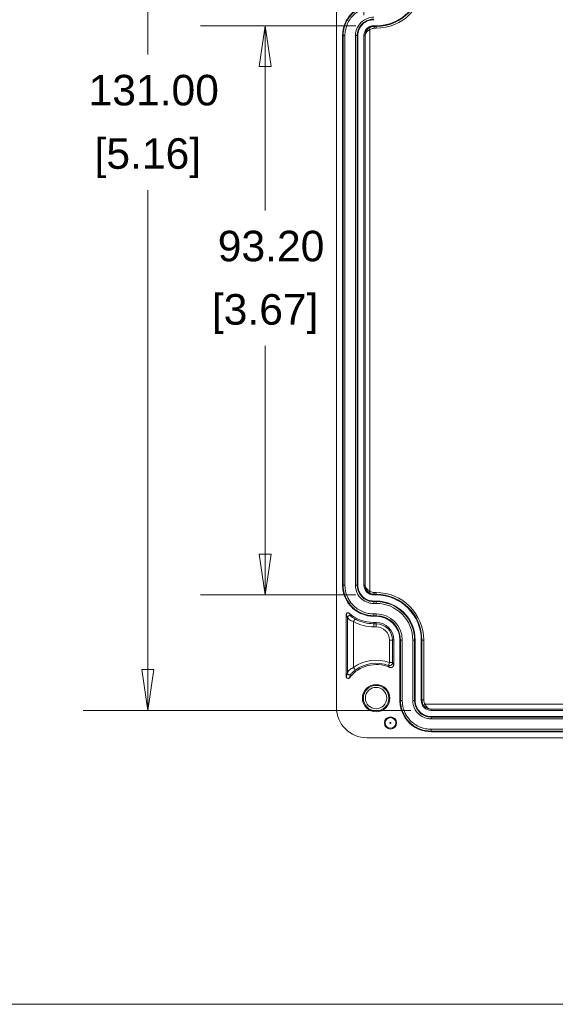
# Model space of a CAD drawing. Header units: millimetres. Extents: x 15 to 916, y 15 to 705.
# Tile 10 of 20: x 366 to 454, y 25 to 186. Entities that reach past the tile are written whole.
import ezdxf

# ---------------------------------------------------------------- set-up
doc = ezdxf.new("R2010")
doc.units = ezdxf.units.MM
doc.header["$LTSCALE"] = 3.333333
for name, color, linetype, lineweight in [('Dimension (ANSI)', 7, 'Continuous', 9), ('Sketch Geometry (ANSI)', 7, 'Continuous', 9), ('Visible (ANSI)', 7, 'Continuous', 9), ('Visible Narrow (ANSI)', 7, 'Continuous', 9)]:
    doc.layers.add(name, color=color, linetype=linetype, lineweight=lineweight)
doc.styles.add('Note Text (ANSI)', font='arial.ttf')
doc.dimstyles.new('Default - mm (ANSI)', dxfattribs={"dimscale": 3.333333, "dimtxt": 1.5, "dimasz": 2, "dimexe": 3.175, "dimexo": 1, "dimgap": 0.8, "dimtad": 0, "dimtih": 1, "dimtoh": 1, "dimrnd": 1e-08, "dimzin": 4, "dimdsep": 46, "dimtxsty": 'Note Text (ANSI)', "dimblk": 'Filled-1', "dimcen": 0.09, "dimdle": 10, "dimclrd": 256, "dimclre": 256, "dimclrt": 256, "dimadec": 1, "dimazin": 0, "dimtfac": 2.032, "dimtofl": 0, "dimtmove": 0, "dimatfit": 3, "dimfxl": 1, "dimtolj": 1, "dimtzin": 0, "dimlwd": -1, "dimlwe": -1, "dimarcsym": 0})

# ---------------------------------------------------------------- blocks, each defined once
blk = doc.blocks.new('Filled-1')
at = {"color": 0}
for p, q in [((0, 0), (-1, 0.15)), ((-1, 0.15), (-1, -0.15)), ((-1, 0), (0, 0)), ((-1, -0.15), (0, 0))]:
    blk.add_line(p, q, dxfattribs=at)
at = {"color": 0, "flags": 128}
blk.add_lwpolyline([(-1, -0.15), (0, 0), (-1, 0.15), (-1, -0.15)], dxfattribs=at)
at = {"color": 0}
blk.add_solid([(-1, -0.15), (0, 0), (-1, 0.15), (-1, -0.15)], dxfattribs=at)
blk = doc.blocks.new('*D27')
at = {"layer": 'Defpoints', "color": 0, "transparency": 16777216}
for p in [(433.14, 204.14), (386.73, 73.14), (433.14, 73.14)]:
    blk.add_point(p, dxfattribs=at)
at = {"layer": 'Dimension (ANSI)', "transparency": 16777216}
for p, q in [((429.81, 204.14), (376.15, 204.14)), ((386.73, 197.47), (386.73, 180.54)), ((386.73, 79.81), (386.73, 158.35)), ((429.81, 73.14), (376.15, 73.14))]:
    blk.add_line(p, q, dxfattribs=at)
at = {"layer": 'Dimension (ANSI)', "transparency": 16777216, "xscale": 6.666666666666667, "yscale": 6.666666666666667, "zscale": 6.666666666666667}
for p, rotation in [((386.73, 204.14), 90), ((386.73, 73.14), 270)]:
    blk.add_blockref('Filled-1', p, dxfattribs=dict(at, rotation=rotation))
at = {"layer": 'Dimension (ANSI)', "transparency": 16777216, "char_height": 5, "attachment_point": 5, "style": 'Note Text (ANSI)'}
for s, insert in [('\\A1; 131.00', (386.73, 174.67)), ('\\A1;[5.16]', (386.73, 163.57))]:
    blk.add_mtext(s, dxfattribs=dict(at, insert=insert))
blk = doc.blocks.new('*D28')
at = {"layer": 'Defpoints', "color": 0, "transparency": 16777216}
for p in [(424.14, 185.24), (405.96, 92.04), (424.14, 92.04)]:
    blk.add_point(p, dxfattribs=at)
at = {"layer": 'Dimension (ANSI)', "transparency": 16777216}
for p, q in [((420.81, 185.24), (395.38, 185.24)), ((405.96, 178.57), (405.96, 155.01)), ((405.96, 98.71), (405.96, 132.83)), ((420.81, 92.04), (395.38, 92.04))]:
    blk.add_line(p, q, dxfattribs=at)
at = {"layer": 'Dimension (ANSI)', "transparency": 16777216, "xscale": 6.666666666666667, "yscale": 6.666666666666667, "zscale": 6.666666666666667}
for p, rotation in [((405.96, 185.24), 90), ((405.96, 92.04), 270)]:
    blk.add_blockref('Filled-1', p, dxfattribs=dict(at, rotation=rotation))
at = {"layer": 'Dimension (ANSI)', "transparency": 16777216, "char_height": 5, "attachment_point": 5, "style": 'Note Text (ANSI)'}
for s, insert in [('\\A1; 93.20', (405.96, 149.14)), ('\\A1;[3.67]', (405.96, 138.05))]:
    blk.add_mtext(s, dxfattribs=dict(at, insert=insert))
blk = doc.blocks.new('*D42')
at = {"layer": 'Defpoints', "color": 0, "transparency": 16777216}
for p in [(553.14, 232.52), (422.14, 183.64), (553.14, 183.64)]:
    blk.add_point(p, dxfattribs=at)
at = {"layer": 'Dimension (ANSI)', "transparency": 16777216}
for p, q in [((422.14, 186.97), (422.14, 243.1)), ((553.14, 186.97), (553.14, 243.1)), ((428.81, 232.52), (446.12, 232.52)), ((546.48, 232.52), (474.43, 232.52))]:
    blk.add_line(p, q, dxfattribs=at)
at = {"layer": 'Dimension (ANSI)', "transparency": 16777216, "xscale": 6.666666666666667, "yscale": 6.666666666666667, "zscale": 6.666666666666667, "rotation": 180}
blk.add_blockref('Filled-1', (422.14, 232.52), dxfattribs=at)
at = {"layer": 'Dimension (ANSI)', "transparency": 16777216, "xscale": 6.666666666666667, "yscale": 6.666666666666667, "zscale": 6.666666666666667}
blk.add_blockref('Filled-1', (553.14, 232.52), dxfattribs=at)
at = {"layer": 'Dimension (ANSI)', "transparency": 16777216, "char_height": 5, "attachment_point": 5, "style": 'Note Text (ANSI)'}
for s, insert in [('\\A1; 131.00', (460.27, 237.74)), ('\\A1;[5.16]', (460.27, 226.65))]:
    blk.add_mtext(s, dxfattribs=dict(at, insert=insert))
blk = doc.blocks.new('Borders Hammond border')
at = {"layer": 'Sketch Geometry (ANSI)'}
blk.add_line((7.5, 7.5), (271.9, 7.5), dxfattribs=at)

msp = doc.modelspace()

# ---------------------------------------------------------------- linework, layer by layer
at = {"layer": 'Visible (ANSI)'}
for p, q in [((417.6443, 73.6389), (417.6443, 203.6404)), ((423.7443, 185.2396), (424.1443, 185.2396)), ((418.6443, 93.6395), (418.6443, 183.6397)), ((421.1443, 183.6397), (421.1443, 93.6395)), ((422.1443, 93.6395), (422.1443, 183.6397)), ((424.1443, 92.0396), (423.7443, 92.0396)), ((423.7443, 91.0396), (424.1443, 91.0396)), ((419.2443, 78.6722), (419.2443, 88.8106)), ((424.1443, 88.5396), (423.7443, 88.5396)), ((423.7443, 87.5396), (424.1443, 87.5396)), ((427.0443, 84.6396), (427.0443, 80.6386)), ((428.0443, 74.7396), (428.0443, 84.6396)), ((430.5443, 84.6396), (430.5443, 74.7396)), ((431.5443, 74.7396), (431.5443, 84.6396)), ((542.1444, 73.1396), (433.1442, 73.1396)), ((433.1442, 72.1396), (542.1444, 72.1396)), ((542.1444, 69.6396), (433.1442, 69.6396)), ((552.6451, 68.6396), (422.6436, 68.6396))]:
    msp.add_line(p, q, dxfattribs=at)
for centre, radius in [((424.1443, 75.1396), 2.25), ((424.1443, 75.1396), 2.0894), ((424.1443, 75.1396), 1.75), ((426.4943, 71.0693), 1)]:
    msp.add_circle(centre, radius, dxfattribs=at)
for centre, radius, start, end in [((424.1443, 192.6396), 7.4, 270, 0), ((424.1443, 84.6396), 7.4, 0, 90), ((424.1443, 84.6396), 6.4, 0, 90), ((423.7443, 93.6396), 6.1, 228.984602, 270), ((424.1443, 84.6396), 3.9, 0, 90), ((424.1443, 84.6396), 2.9, 0, 90), ((424.1443, 75.1396), 5.5, 66.420711, 142.477816)]:
    msp.add_arc(centre, radius, start, end, dxfattribs=at)
for centre, major_axis, ratio, start_param, end_param in [((423.7443, 183.6397), (-1.5999, 0.0001), 0.99996191, 4.71246509, 6.28326141), ((423.7443, 93.6395), (-1.5999, -0.0001), 0.99996191, 6.2831092, 7.85390552), ((433.1442, 74.7396), (-0.0001, -1.5999), 0.99996191, 4.71246509, 6.28326141), ((422.6451, 73.6404), (-3.5366, -3.5366), 0.99969546, 5.49793944, 7.06843118)]:
    msp.add_ellipse(centre, major_axis=major_axis, ratio=ratio, start_param=start_param, end_param=end_param, dxfattribs=at)
for points, knots in [([(418.6443, 183.6397), (418.6443, 184.3038), (418.774, 184.9615), (419.2783, 186.1902), (419.648, 186.7495), (420.5809, 187.6948), (421.1353, 188.0718), (422.0613, 188.4661), (422.3891, 188.5682), (423.0602, 188.7051), (423.4018, 188.7396), (423.7443, 188.7396)], [0, 0, 0, 0, 0.199221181, 0.199221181, 0.398442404, 0.398442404, 0.597665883, 0.597665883, 0.70040342, 0.70040342, 0.803140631, 0.803140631, 0.803140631, 0.803140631]), ([(423.7443, 88.5396), (423.0802, 88.5396), (422.4224, 88.6693), (421.1937, 89.1736), (420.6344, 89.5433), (419.6891, 90.4763), (419.3121, 91.0306), (418.9178, 91.9567), (418.8157, 92.2845), (418.6788, 92.9555), (418.6443, 93.2971), (418.6443, 93.6395)], [0, 0, 0, 0, 0.199229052, 0.199229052, 0.398458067, 0.398458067, 0.597684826, 0.597684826, 0.700412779, 0.700412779, 0.803141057, 0.803141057, 0.803141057, 0.803141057]), ([(419.7411, 89.037), (419.7116, 89.0626), (419.6774, 89.0823), (419.6033, 89.1074), (419.5642, 89.1125), (419.4863, 89.1076), (419.4481, 89.0975), (419.3779, 89.0634), (419.3465, 89.0396), (419.2962, 88.9832), (419.277, 88.9518), (419.251, 88.8835), (419.2443, 88.8472), (419.2443, 88.8106)], [0, 0, 0, 0, 0.0117332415, 0.0117332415, 0.0234554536, 0.0234554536, 0.035168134, 0.035168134, 0.046878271, 0.046878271, 0.0578421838, 0.0578421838, 0.0688090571, 0.0688090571, 0.0688090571, 0.0688090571]), ([(426.3444, 80.1804), (426.4041, 80.1544), (426.4683, 80.1402), (426.5986, 80.1373), (426.6633, 80.1486), (426.7848, 80.1954), (426.8404, 80.2304), (426.935, 80.3198), (426.9731, 80.3733), (427.0145, 80.4649), (427.0256, 80.4986), (427.0406, 80.5679), (427.0443, 80.6032), (427.0443, 80.6386)], [0, 0, 0, 0, 0.0195417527, 0.0195417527, 0.039072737, 0.039072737, 0.0585966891, 0.0585966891, 0.0781213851, 0.0781213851, 0.0887469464, 0.0887469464, 0.0993735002, 0.0993735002, 0.0993735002, 0.0993735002]), ([(419.2443, 78.6722), (419.2443, 78.633), (419.252, 78.5943), (419.2817, 78.5219), (419.3035, 78.489), (419.3584, 78.4334), (419.391, 78.4112), (419.4628, 78.3807), (419.5013, 78.3726), (419.5793, 78.3716), (419.6181, 78.3787), (419.6795, 78.403), (419.7032, 78.4163), (419.7464, 78.4489), (419.7657, 78.468), (419.7822, 78.4895)], [0, 0, 0, 0, 0.0117461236, 0.0117461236, 0.0234749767, 0.0234749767, 0.0351862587, 0.0351862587, 0.046889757, 0.046889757, 0.0585996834, 0.0585996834, 0.0667123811, 0.0667123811, 0.0748274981, 0.0748274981, 0.0748274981, 0.0748274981]), ([(433.1442, 69.6396), (432.4801, 69.6396), (431.8224, 69.7693), (430.5937, 70.2736), (430.0345, 70.6433), (429.0892, 71.5762), (428.7122, 72.1305), (428.3178, 73.0566), (428.2157, 73.3844), (428.0788, 74.0555), (428.0443, 74.3971), (428.0443, 74.7396)], [0, 0, 0, 0, 0.199221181, 0.199221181, 0.398442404, 0.398442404, 0.597665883, 0.597665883, 0.70040342, 0.70040342, 0.803140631, 0.803140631, 0.803140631, 0.803140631])]:
    msp.add_open_spline(points, degree=3, knots=knots, dxfattribs=at)
for points in [[(423.7443, 186.2396), (423.0636, 186.2396), (421.7077, 185.6763), (421.1444, 184.3204), (421.1443, 183.6397)], [(421.1443, 93.6395), (421.1444, 92.9588), (421.7077, 91.6029), (423.0636, 91.0397), (423.7443, 91.0396)], [(430.5443, 74.7396), (430.5444, 74.0589), (431.1076, 72.703), (432.4635, 72.1397), (433.1442, 72.1396)]]:
    msp.add_open_spline(points, degree=3, dxfattribs=at)
at = {"layer": 'Visible Narrow (ANSI)'}
for p, q in [((423.1365, 184.6079), (422.9594, 184.85)), ((423.1365, 92.6714), (423.1365, 184.6079)), ((423.8447, 185.1392), (423.7443, 185.2396)), ((423.8447, 184.8393), (423.8447, 185.1392)), ((424.1443, 185.1392), (423.8447, 185.1392)), ((423.8447, 184.8393), (424.1443, 184.8393)), ((424.1443, 185.2396), (424.1443, 185.1392)), ((424.1443, 184.8393), (424.1443, 185.1392)), ((418.6443, 183.6397), (418.739, 183.6397)), ((418.739, 183.6397), (418.739, 93.6395)), ((418.739, 183.6397), (419.0388, 183.6397)), ((419.0388, 93.6395), (419.0388, 183.6397)), ((420.7499, 183.6397), (420.7499, 93.6395)), ((420.7499, 183.6397), (421.0497, 183.6397)), ((421.0497, 93.6395), (421.0497, 183.6397)), ((421.0497, 183.6397), (421.1443, 183.6397)), ((422.1443, 183.6397), (422.3366, 183.6397)), ((422.3366, 183.6397), (422.3366, 93.6395)), ((418.6443, 93.6395), (418.739, 93.6395)), ((419.0388, 93.6395), (418.739, 93.6395)), ((421.0497, 93.6395), (420.7499, 93.6395)), ((421.0497, 93.6395), (421.1443, 93.6395)), ((422.3366, 93.6395), (422.1443, 93.6395)), ((423.1365, 92.6714), (422.9594, 92.4292)), ((423.7443, 92.0396), (423.8447, 92.14)), ((424.1443, 92.44), (423.8447, 92.44)), ((423.8447, 92.44), (423.8447, 92.14)), ((423.8447, 92.14), (424.1443, 92.14)), ((424.1443, 92.44), (424.1443, 92.14)), ((424.1443, 92.0396), (424.1443, 92.14)), ((423.7443, 90.945), (423.7443, 91.0396)), ((424.1443, 90.945), (423.7443, 90.945)), ((423.7443, 90.945), (423.7443, 90.6452)), ((423.7443, 90.6452), (424.1443, 90.6452)), ((424.1443, 90.945), (424.1443, 91.0396)), ((424.1443, 90.945), (424.1443, 90.6452)), ((424.1443, 88.9341), (423.7443, 88.9341)), ((423.7443, 88.9341), (423.7443, 88.6343)), ((424.1443, 88.9341), (424.1443, 88.6343)), ((419.4523, 88.3738), (419.4523, 79.2391)), ((420.6936, 88.1086), (420.4522, 87.6708)), ((420.4522, 80.1409), (420.4522, 87.6708)), ((423.7443, 88.6343), (424.1443, 88.6343)), ((423.7443, 88.5396), (423.7443, 88.6343)), ((423.7443, 87.5396), (423.7443, 87.323)), ((423.7443, 86.8231), (423.7443, 87.323)), ((424.1443, 87.323), (423.7443, 87.323)), ((424.1443, 88.5396), (424.1443, 88.6343)), ((424.1443, 87.5396), (424.1443, 87.323)), ((424.1443, 86.8231), (424.1443, 87.323)), ((423.7443, 86.8231), (424.1443, 86.8231)), ((426.3278, 84.6396), (426.8277, 84.6396)), ((426.3278, 84.6396), (426.3278, 80.9601)), ((426.8277, 80.9601), (426.8277, 84.6396)), ((427.0443, 84.6396), (426.8277, 84.6396)), ((428.0443, 84.6396), (428.139, 84.6396)), ((428.139, 84.6396), (428.139, 74.7396)), ((428.4388, 84.6396), (428.139, 84.6396)), ((428.4388, 74.7396), (428.4388, 84.6396)), ((430.1499, 84.6396), (430.1499, 74.7396)), ((430.4497, 84.6396), (430.1499, 84.6396)), ((430.4497, 74.7396), (430.4497, 84.6396)), ((430.4497, 84.6396), (430.5443, 84.6396)), ((431.5443, 84.6396), (431.6447, 84.6396)), ((431.9447, 84.6396), (431.6447, 84.6396)), ((431.6447, 84.6396), (431.6447, 74.84)), ((431.9447, 74.84), (431.9447, 84.6396)), ((426.3278, 80.9601), (426.1522, 80.492)), ((426.8277, 80.9601), (426.3278, 80.9601)), ((420.4522, 80.1409), (420.7491, 79.7387)), ((428.139, 74.7396), (428.0443, 74.7396)), ((428.4388, 74.7396), (428.139, 74.7396)), ((430.4497, 74.7396), (430.1499, 74.7396)), ((430.5443, 74.7396), (430.4497, 74.7396)), ((431.6447, 74.84), (431.5443, 74.7396)), ((431.9447, 74.84), (431.6447, 74.84)), ((432.1761, 74.1317), (431.9339, 73.9547)), ((543.1126, 74.1317), (432.1761, 74.1317)), ((433.1442, 73.1396), (433.1442, 73.3319)), ((433.1442, 73.3319), (542.1444, 73.3319)), ((433.1442, 72.045), (433.1442, 72.1396)), ((542.1444, 72.045), (433.1442, 72.045)), ((433.1442, 72.045), (433.1442, 71.7452)), ((433.1442, 71.7452), (542.1444, 71.7452)), ((542.1444, 70.0341), (433.1442, 70.0341)), ((433.1442, 70.0341), (433.1442, 69.7343)), ((433.1442, 69.7343), (542.1444, 69.7343)), ((433.1442, 69.6396), (433.1442, 69.7343))]:
    msp.add_line(p, q, dxfattribs=at)
for radius in [0.8741, 0.0742]:
    msp.add_circle((426.4943, 71.0693), radius, dxfattribs=at)
for centre, radius, start, end in [((424.1443, 192.6396), 7.8004, 270, 0), ((424.1443, 192.6396), 7.5004, 270, 0), ((424.1443, 84.6396), 7.8004, 0, 90), ((424.1443, 84.6396), 7.5004, 0, 90), ((424.1443, 84.6396), 6.3053, 0, 90), ((424.1443, 84.6396), 6.0055, 0, 90), ((424.1443, 84.6396), 4.2945, 0, 90), ((423.7443, 93.6396), 6.8165, 241.120843, 270), ((423.7443, 93.6396), 6.3166, 241.120843, 270), ((424.1443, 84.6396), 3.9947, 0, 90), ((424.1443, 84.6396), 2.6834, 0, 90), ((424.1443, 84.6396), 2.1835, 0, 90), ((424.1443, 75.1396), 6.2165, 69.436912, 126.43588), ((424.1443, 75.1396), 5.7166, 69.436912, 126.43588)]:
    msp.add_arc(centre, radius, start, end, dxfattribs=at)
for centre, major_axis, ratio, start_param, end_param in [((423.8447, 183.6397), (-1.1996, 0.0001), 0.99996191, 4.71246509, 5.34401076), ((423.8447, 93.6395), (-1.1996, -0.0001), 0.99996191, 0.93917454, 1.57072022), ((419.7523, 88.3738), (0.2687, 0.1335), 0.99923126, 0.46137254, 2.68022011), ((426.3278, 80.9601), (0.411, 0.2848), 0.9995307, 3.74776379, 5.67701417), ((419.7523, 79.2391), (0.2791, -0.11), 0.99886915, 3.51745989, 5.90731807), ((433.1442, 74.84), (-0.0001, -1.1996), 0.99996191, 4.71246509, 5.34401076)]:
    msp.add_ellipse(centre, major_axis=major_axis, ratio=ratio, start_param=start_param, end_param=end_param, dxfattribs=at)
for points, knots in [([(423.7443, 188.645), (423.5223, 188.645), (423.3002, 188.6302), (422.2096, 188.4842), (421.3714, 188.1335), (420.1432, 187.1812), (419.6944, 186.6577), (419.1147, 185.6122), (418.9341, 185.1181), (418.7707, 184.2894), (418.739, 183.9646), (418.739, 183.6397)], [-0.739101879, -0.739101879, -0.739101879, -0.739101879, -0.676488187, -0.676488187, -0.428760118, -0.428760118, -0.238200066, -0.238200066, -0.09161541, -0.09161541, 0, 0, 0, 0]), ([(419.0388, 183.6397), (419.0388, 183.9451), (419.0686, 184.2505), (419.2223, 185.0296), (419.3921, 185.494), (419.937, 186.4769), (420.3589, 186.969), (421.5135, 187.8643), (422.3015, 188.194), (423.3268, 188.3312), (423.5356, 188.3452), (423.7443, 188.3452)], [0, 0, 0, 0, 0.09161541, 0.09161541, 0.238200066, 0.238200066, 0.428760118, 0.428760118, 0.676488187, 0.676488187, 0.739101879, 0.739101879, 0.739101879, 0.739101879]), ([(423.7443, 186.6341), (423.6115, 186.6341), (423.4787, 186.6252), (422.8262, 186.5379), (422.3247, 186.3281), (421.59, 185.7584), (421.3215, 185.4453), (420.9747, 184.8198), (420.8666, 184.5242), (420.7688, 184.0284), (420.7499, 183.8341), (420.7499, 183.6397)], [-0.470338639, -0.470338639, -0.470338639, -0.470338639, -0.430497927, -0.430497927, -0.272850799, -0.272850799, -0.151583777, -0.151583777, -0.058301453, -0.058301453, 0, 0, 0, 0]), ([(421.0497, 183.6397), (421.0497, 183.8146), (421.0668, 183.9895), (421.1547, 184.4356), (421.252, 184.7016), (421.5641, 185.2645), (421.8057, 185.5463), (422.4669, 186.0589), (422.9181, 186.2477), (423.5053, 186.3263), (423.6248, 186.3343), (423.7443, 186.3343)], [0, 0, 0, 0, 0.058301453, 0.058301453, 0.151583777, 0.151583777, 0.272850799, 0.272850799, 0.430497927, 0.430497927, 0.470338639, 0.470338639, 0.470338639, 0.470338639]), ([(422.9594, 184.85), (422.8965, 184.804), (422.8368, 184.7528), (422.6954, 184.6117), (422.6224, 184.518), (422.4834, 184.2925), (422.4273, 184.1602), (422.3553, 183.8977), (422.3377, 183.768), (422.3366, 183.6397)], [-0.123560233, -0.123560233, -0.123560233, -0.123560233, -0.104862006, -0.104862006, -0.074944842, -0.074944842, -0.036052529, -0.036052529, 0.000582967, 0.000582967, 0.000582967, 0.000582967]), ([(422.3366, 183.6397), (422.3384, 183.7424), (422.3613, 183.8462), (422.4542, 184.0563), (422.5264, 184.1621), (422.7048, 184.3424), (422.7984, 184.4173), (422.9795, 184.5301), (423.056, 184.5711), (423.1365, 184.6079)], [-0.000582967, -0.000582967, -0.000582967, -0.000582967, 0.036052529, 0.036052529, 0.074944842, 0.074944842, 0.104862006, 0.104862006, 0.123560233, 0.123560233, 0.123560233, 0.123560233]), ([(423.8447, 185.1392), (423.679, 185.1392), (423.5133, 185.1115), (423.2148, 185.0088), (423.0804, 184.9385), (422.9594, 184.85)], [-1.570720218, -1.570720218, -1.570720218, -1.570720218, -1.239178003, -1.239178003, -0.939174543, -0.939174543, -0.939174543, -0.939174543]), ([(418.739, 93.6395), (418.739, 93.4176), (418.7538, 93.1957), (418.8997, 92.1051), (419.2504, 91.2669), (420.2027, 90.0386), (420.7262, 89.5898), (421.7717, 89.0101), (422.2658, 88.8294), (423.0945, 88.666), (423.4194, 88.6343), (423.7443, 88.6343)], [-0.739101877, -0.739101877, -0.739101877, -0.739101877, -0.676516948, -0.676516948, -0.428778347, -0.428778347, -0.238210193, -0.238210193, -0.091619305, -0.091619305, 0, 0, 0, 0]), ([(423.7443, 88.9341), (423.4389, 88.9341), (423.1335, 88.9639), (422.3544, 89.1176), (421.8899, 89.2874), (420.9069, 89.8324), (420.4148, 90.2543), (419.5196, 91.409), (419.1899, 92.197), (419.0527, 93.2223), (419.0388, 93.4309), (419.0388, 93.6395)], [0, 0, 0, 0, 0.091619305, 0.091619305, 0.238210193, 0.238210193, 0.428778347, 0.428778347, 0.676516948, 0.676516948, 0.739101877, 0.739101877, 0.739101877, 0.739101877]), ([(420.7499, 93.6395), (420.7499, 93.5068), (420.7587, 93.3741), (420.846, 92.7216), (421.0558, 92.2202), (421.6255, 91.4853), (421.9386, 91.2168), (422.5642, 90.87), (422.8598, 90.7619), (423.3556, 90.6641), (423.5499, 90.6452), (423.7443, 90.6452)], [-0.470338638, -0.470338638, -0.470338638, -0.470338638, -0.430524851, -0.430524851, -0.272867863, -0.272867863, -0.151593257, -0.151593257, -0.058305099, -0.058305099, 0, 0, 0, 0]), ([(423.7443, 90.945), (423.5694, 90.945), (423.3945, 90.9621), (422.9483, 91.05), (422.6823, 91.1473), (422.1194, 91.4594), (421.8376, 91.701), (421.3249, 92.3623), (421.1362, 92.8136), (421.0576, 93.4007), (421.0497, 93.5201), (421.0497, 93.6395)], [0, 0, 0, 0, 0.058305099, 0.058305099, 0.151593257, 0.151593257, 0.272867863, 0.272867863, 0.430524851, 0.430524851, 0.470338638, 0.470338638, 0.470338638, 0.470338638]), ([(423.1365, 92.6714), (423.0777, 92.6982), (423.0211, 92.7272), (422.8825, 92.8068), (422.8063, 92.8593), (422.6431, 92.9922), (422.565, 93.0755), (422.4502, 93.2363), (422.4091, 93.3152), (422.3527, 93.4761), (422.338, 93.5582), (422.3366, 93.6395)], [0, 0, 0, 0, 0.013641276, 0.013641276, 0.035467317, 0.035467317, 0.066664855, 0.066664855, 0.095114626, 0.095114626, 0.124143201, 0.124143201, 0.124143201, 0.124143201]), ([(422.3366, 93.6395), (422.3375, 93.5379), (422.3487, 93.4354), (422.3923, 93.2343), (422.4242, 93.1357), (422.5135, 92.9346), (422.5743, 92.8304), (422.7015, 92.6642), (422.761, 92.5986), (422.8693, 92.4991), (422.9135, 92.4628), (422.9594, 92.4292)], [-0.124143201, -0.124143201, -0.124143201, -0.124143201, -0.095114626, -0.095114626, -0.066664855, -0.066664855, -0.035467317, -0.035467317, -0.013641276, -0.013641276, 0, 0, 0, 0]), ([(422.9594, 92.4292), (423.0931, 92.3314), (423.2432, 92.256), (423.5448, 92.1627), (423.6947, 92.14), (423.8447, 92.14)], [0.939174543, 0.939174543, 0.939174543, 0.939174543, 1.270712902, 1.270712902, 1.570720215, 1.570720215, 1.570720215, 1.570720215]), ([(419.2443, 88.8106), (419.2615, 88.7729), (419.2787, 88.7355), (419.3149, 88.6579), (419.3339, 88.6178), (419.3528, 88.5781), (419.3732, 88.5355), (419.3935, 88.4935), (419.4266, 88.4257), (419.4395, 88.3997), (419.4523, 88.3738)], [0.03002663, 0.03002663, 0.03002663, 0.03002663, 0.32610999, 0.32610999, 0.65221999, 0.65221999, 0.65221999, 1.00166348, 1.00166348, 1.22275422, 1.22275422, 1.22275422, 1.22275422]), ([(419.9335, 88.6128), (419.9216, 88.638), (419.9097, 88.6633), (419.879, 88.7292), (419.8601, 88.77), (419.8414, 88.8113), (419.8238, 88.8499), (419.8063, 88.8889), (419.7729, 88.9641), (419.757, 89.0003), (419.7411, 89.037)], [-1.22275422, -1.22275422, -1.22275422, -1.22275422, -1.00166348, -1.00166348, -0.65221999, -0.65221999, -0.65221999, -0.32610999, -0.32610999, -0.03002663, -0.03002663, -0.03002663, -0.03002663]), ([(419.4523, 88.3738), (419.453, 88.3729), (419.4556, 88.369), (419.4648, 88.3549), (419.4721, 88.3434), (419.491, 88.3132), (419.5031, 88.2938), (419.5375, 88.2408), (419.5622, 88.2046), (419.6341, 88.1147), (419.6863, 88.059), (419.8341, 87.9387), (419.9356, 87.8742), (420.1771, 87.7588), (420.317, 87.7081), (420.4522, 87.6708)], [0, 0, 0, 0, 0.06975332, 0.06975332, 0.15695758, 0.15695758, 0.25545067, 0.25545067, 0.39702816, 0.39702816, 0.58107891, 0.58107891, 0.79056002, 0.79056002, 1, 1, 1, 1]), ([(420.6936, 88.1086), (420.631, 88.1431), (420.5616, 88.183), (420.4207, 88.2682), (420.3496, 88.3134), (420.2252, 88.3961), (420.1708, 88.4338), (420.0858, 88.4946), (420.0525, 88.5191), (420.0042, 88.5555), (419.9867, 88.569), (419.9597, 88.5903), (419.9494, 88.5986), (419.9372, 88.6089), (419.9339, 88.6119), (419.9335, 88.6128)], [-1, -1, -1, -1, -0.79056002, -0.79056002, -0.58107891, -0.58107891, -0.39702816, -0.39702816, -0.25545067, -0.25545067, -0.15695758, -0.15695758, -0.06975332, -0.06975332, 0, 0, 0, 0]), ([(427.0443, 80.6386), (427.0276, 80.6641), (427.0109, 80.6895), (426.9745, 80.7443), (426.9549, 80.7736), (426.9353, 80.8027), (426.9145, 80.8336), (426.8937, 80.8642), (426.8578, 80.9165), (426.8428, 80.9384), (426.8277, 80.9601)], [0.05002543, 0.05002543, 0.05002543, 0.05002543, 0.3375081, 0.3375081, 0.6750162, 0.6750162, 0.6750162, 1.03284671, 1.03284671, 1.29150345, 1.29150345, 1.29150345, 1.29150345]), ([(419.4523, 79.2391), (419.4387, 79.2044), (419.425, 79.1693), (419.3902, 79.0786), (419.369, 79.0224), (419.3479, 78.965), (419.3298, 78.9157), (419.3116, 78.8654), (419.2771, 78.7677), (419.2607, 78.7204), (419.2443, 78.6722)], [-1.22332108, -1.22332108, -1.22332108, -1.22332108, -0.98797452, -0.98797452, -0.62422972, -0.62422972, -0.62422972, -0.31211486, -0.31211486, -0.03004432, -0.03004432, -0.03004432, -0.03004432]), ([(420.4522, 80.1409), (420.3542, 80.1048), (420.2538, 80.061), (420.0508, 79.9545), (419.9517, 79.89), (419.7704, 79.7429), (419.6964, 79.6598), (419.5813, 79.4973), (419.5433, 79.419), (419.4818, 79.2936), (419.4548, 79.2434), (419.4523, 79.2391)], [0, 0, 0, 0, 0.14721956, 0.14721956, 0.32082651, 0.32082651, 0.53175189, 0.53175189, 0.7658954, 0.7658954, 1, 1, 1, 1]), ([(419.7822, 78.4895), (419.797, 78.5358), (419.8119, 78.5811), (419.8433, 78.6749), (419.8598, 78.7232), (419.8763, 78.7706), (419.8956, 78.8259), (419.9148, 78.8799), (419.9466, 78.9672), (419.9591, 79.001), (419.9716, 79.0344)], [0.03004432, 0.03004432, 0.03004432, 0.03004432, 0.31211486, 0.31211486, 0.62422972, 0.62422972, 0.62422972, 0.98797452, 0.98797452, 1.22332108, 1.22332108, 1.22332108, 1.22332108]), ([(419.9716, 79.0344), (419.9731, 79.0386), (420.0093, 79.0793), (420.1009, 79.1758), (420.1588, 79.2344), (420.2865, 79.3565), (420.3548, 79.4189), (420.4853, 79.5316), (420.5462, 79.582), (420.6553, 79.6684), (420.704, 79.7055), (420.7491, 79.7387)], [-1, -1, -1, -1, -0.7658954, -0.7658954, -0.53175189, -0.53175189, -0.32082651, -0.32082651, -0.14721956, -0.14721956, 0, 0, 0, 0]), ([(426.1522, 80.492), (426.1656, 80.4709), (426.179, 80.4497), (426.2109, 80.3989), (426.2294, 80.3692), (426.2479, 80.3393), (426.2653, 80.3111), (426.2827, 80.2826), (426.3149, 80.2296), (426.3297, 80.2051), (426.3444, 80.1804)], [-1.29150345, -1.29150345, -1.29150345, -1.29150345, -1.03284671, -1.03284671, -0.6750162, -0.6750162, -0.6750162, -0.3375081, -0.3375081, -0.05002543, -0.05002543, -0.05002543, -0.05002543]), ([(428.139, 74.7396), (428.139, 74.5176), (428.1538, 74.2955), (428.2998, 73.2049), (428.6505, 72.3667), (429.6028, 71.1385), (430.1262, 70.6897), (431.1718, 70.11), (431.6658, 69.9294), (432.4945, 69.766), (432.8194, 69.7343), (433.1442, 69.7343)], [-0.739101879, -0.739101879, -0.739101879, -0.739101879, -0.676488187, -0.676488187, -0.428760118, -0.428760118, -0.238200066, -0.238200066, -0.09161541, -0.09161541, 0, 0, 0, 0]), ([(433.1442, 70.0341), (432.8388, 70.0341), (432.5334, 70.0639), (431.7544, 70.2176), (431.2899, 70.3873), (430.307, 70.9323), (429.8149, 71.3542), (428.9196, 72.5088), (428.5899, 73.2968), (428.4527, 74.3221), (428.4388, 74.5308), (428.4388, 74.7396)], [0, 0, 0, 0, 0.09161541, 0.09161541, 0.238200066, 0.238200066, 0.428760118, 0.428760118, 0.676488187, 0.676488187, 0.739101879, 0.739101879, 0.739101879, 0.739101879]), ([(430.1499, 74.7396), (430.1499, 74.6068), (430.1587, 74.474), (430.246, 73.8215), (430.4558, 73.32), (431.0256, 72.5853), (431.3387, 72.3168), (431.9642, 71.97), (432.2597, 71.8619), (432.7555, 71.7641), (432.9499, 71.7452), (433.1442, 71.7452)], [-0.470338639, -0.470338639, -0.470338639, -0.470338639, -0.430497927, -0.430497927, -0.272850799, -0.272850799, -0.151583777, -0.151583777, -0.058301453, -0.058301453, 0, 0, 0, 0]), ([(433.1442, 72.045), (432.9693, 72.045), (432.7944, 72.062), (432.3483, 72.15), (432.0823, 72.2473), (431.5195, 72.5594), (431.2377, 72.801), (430.725, 73.4622), (430.5362, 73.9134), (430.4576, 74.5005), (430.4497, 74.6201), (430.4497, 74.7396)], [0, 0, 0, 0, 0.058301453, 0.058301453, 0.151583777, 0.151583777, 0.272850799, 0.272850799, 0.430497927, 0.430497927, 0.470338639, 0.470338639, 0.470338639, 0.470338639]), ([(431.6447, 74.84), (431.6447, 74.6743), (431.6724, 74.5086), (431.7752, 74.2101), (431.8454, 74.0757), (431.9339, 73.9547)], [-1.570720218, -1.570720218, -1.570720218, -1.570720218, -1.239178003, -1.239178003, -0.939174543, -0.939174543, -0.939174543, -0.939174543]), ([(431.9339, 73.9547), (431.9799, 73.8918), (432.0312, 73.8321), (432.1723, 73.6907), (432.2659, 73.6177), (432.4914, 73.4787), (432.6237, 73.4226), (432.8863, 73.3506), (433.016, 73.333), (433.1442, 73.3319)], [-0.123560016, -0.123560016, -0.123560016, -0.123560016, -0.104861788, -0.104861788, -0.074944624, -0.074944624, -0.036052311, -0.036052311, 0.000583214, 0.000583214, 0.000583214, 0.000583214]), ([(433.1442, 73.3319), (433.0416, 73.3337), (432.9378, 73.3566), (432.7277, 73.4495), (432.6219, 73.5217), (432.4416, 73.7001), (432.3667, 73.7937), (432.2538, 73.9748), (432.2129, 74.0513), (432.1761, 74.1317)], [-0.000583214, -0.000583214, -0.000583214, -0.000583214, 0.036052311, 0.036052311, 0.074944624, 0.074944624, 0.104861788, 0.104861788, 0.123560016, 0.123560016, 0.123560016, 0.123560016])]:
    msp.add_open_spline(points, degree=3, knots=knots, dxfattribs=at)

# ---------------------------------------------------------------- block references
at = {"xscale": 3.333333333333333, "yscale": 3.333333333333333, "zscale": 3.333333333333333}
msp.add_blockref('Borders Hammond border', (0, 0), dxfattribs=at)

# ---------------------------------------------------------------- dimensions: what is measured, and where the dimension line sits
at = {"layer": 'Dimension (ANSI)'}
dim = msp.add_linear_dim(base=(553.1443, 232.5187), p1=(422.1443, 183.6397), p2=(553.1443, 183.6397), text=' <>\\X[5.16]', dimstyle='Default - mm (ANSI)', override={"dimgap": 0.8, "dimtih": 0, "dimtoh": 0, "dimdec": 2, "dimpost": '\\X', "dimtol": 0, "dimlim": 0, "dimtp": 0, "dimtm": 0, "dimtdec": 2, "dimatfit": 1}, dxfattribs=at)
dim.commit()
dim.dimension.update_dxf_attribs({"geometry": '*D42', "text_midpoint": (460.2742, 232.5187), "dimtype": 160})
for base, p1, p2, text, picture, middle in [((386.7284, 73.1396), (433.1442, 204.1396), (433.1442, 73.1396), ' <>\\X[5.16]', '*D27', (386.7284, 169.4457)), ((405.9586, 92.0396), (424.1443, 185.2396), (424.1443, 92.0396), ' <>\\X[3.67]', '*D28', (405.9586, 143.9189))]:
    dim = msp.add_linear_dim(base=base, p1=p1, p2=p2, angle=90, text=text, dimstyle='Default - mm (ANSI)', override={"dimgap": 0.8, "dimdec": 2, "dimpost": '\\X', "dimtol": 0, "dimlim": 0, "dimtp": 0, "dimtm": 0, "dimtdec": 2, "dimatfit": 1}, dxfattribs=at)
    dim.commit()
    dim.dimension.update_dxf_attribs({"geometry": picture, "text_midpoint": middle, "dimtype": 160})

doc.saveas('drawing.dxf')
